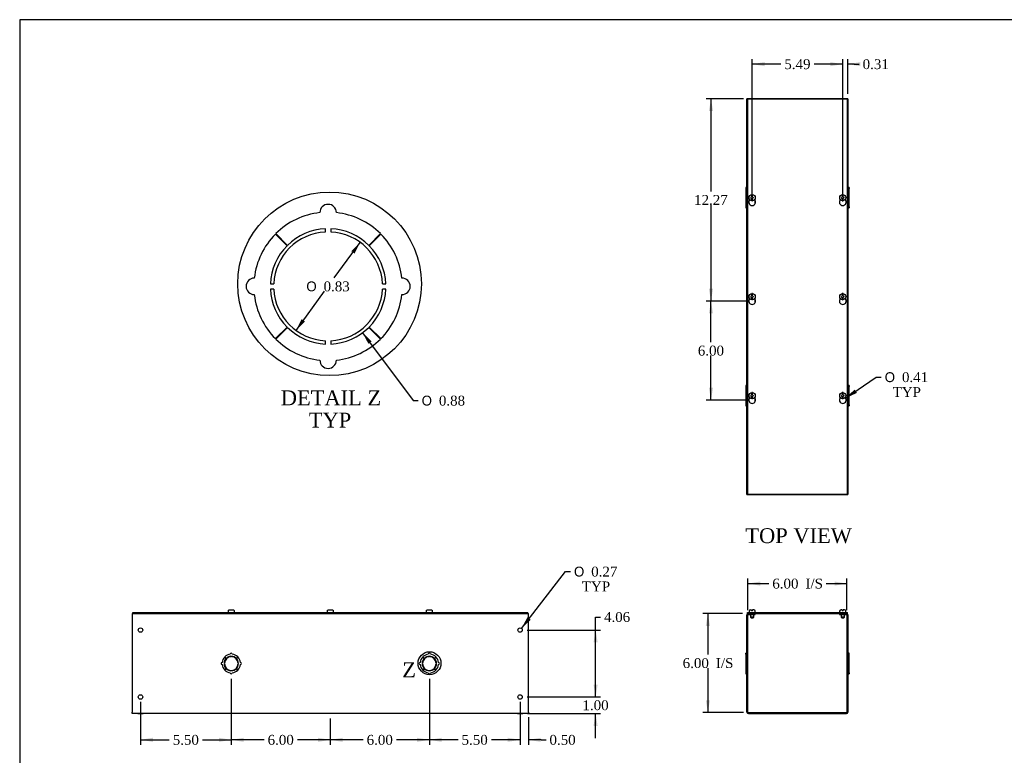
# Model space of a CAD drawing. Header units: inches. Extents: x 0 to 120, y -1 to 80.
# Tile 2 of 7: x 0 to 60, y 35 to 80. Entities that reach past the tile are written whole.
import ezdxf
from ezdxf.enums import TextEntityAlignment as Align
from ezdxf.lldxf.tags import DXFTag

# ---------------------------------------------------------------- set-up
doc = ezdxf.new("R2010")
doc.units = ezdxf.units.IN
doc.header["$MEASUREMENT"] = 0
for name, color, linetype in [('COM56307-5', 7, 'Continuous'), ('COM70723-2', 7, 'Continuous'), ('Default', 7, 'Continuous'), ('SCS19515', 7, 'Continuous')]:
    doc.layers.add(name, color=color, linetype=linetype)
doc.styles.add('SEACAD_Solid_Edge_ANSI1_Symbols', font='txt')
doc.styles.add('SEACAD_Times_New_Roman', font='times.ttf')
tags = doc.linetypes.add('CENTER2', pattern=[1.125, 0.75, -0.125, 0.125, -0.125]).pattern_tags.tags
tags[10:11] = [DXFTag(74, 4), DXFTag(75, 0), DXFTag(340, '0'), DXFTag(46, 0.0), DXFTag(50, 0.0), DXFTag(44, 0.0), DXFTag(45, 0.0)]
tags[8:9] = [DXFTag(74, 4), DXFTag(75, 0), DXFTag(340, '0'), DXFTag(46, 0.0), DXFTag(50, 0.0), DXFTag(44, 0.0), DXFTag(45, 0.0)]
tags[6:7] = [DXFTag(74, 4), DXFTag(75, 0), DXFTag(340, '0'), DXFTag(46, 0.0), DXFTag(50, 0.0), DXFTag(44, 0.0), DXFTag(45, 0.0)]
tags[4:5] = [DXFTag(74, 4), DXFTag(75, 0), DXFTag(340, '0'), DXFTag(46, 0.0), DXFTag(50, 0.0), DXFTag(44, 0.0), DXFTag(45, 0.0)]
doc.dimstyles.new('HAMMOND_(STH_-_120x80)', dxfattribs={"dimtxt": 0.6, "dimasz": 0.75, "dimexe": 0.3, "dimexo": 0.3, "dimgap": 0.15, "dimtad": 0, "dimtih": 1, "dimtoh": 1, "dimzin": 0, "dimdsep": 46, "dimtxsty": 'SEACAD_Times_New_Roman', "dimblk1": '_SE_FILLED', "dimblk2": '_SE_FILLED', "dimsah": 1, "dimcen": 0.3, "dimadec": 0, "dimazin": 0, "dimtfac": 0.8, "dimtofl": 0, "dimtmove": 0, "dimatfit": 3, "dimfxl": 1, "dimtolj": 1, "dimtzin": 0, "dimarcsym": 0})

# ---------------------------------------------------------------- blocks, each defined once
blk = doc.blocks.new('SE')
at = {"layer": 'COM56307-5', "color": 7, "linetype": 'Continuous'}
for p, q in [((44.536, 43.687), (50.588, 43.687)), ((44.536, 43.63), (44.536, 43.687)), ((44.536, 43.63), (44.591, 43.63)), ((44.755, 43.63), (50.369, 43.63)), ((50.533, 43.63), (50.588, 43.63)), ((50.588, 43.63), (50.588, 43.687))]:
    blk.add_line(p, q, dxfattribs=at)
at = {"layer": 'COM70723-2', "color": 7, "linetype": 'Continuous'}
for p, q in [((44.591, 43.63), (44.755, 43.63)), ((44.591, 43.573), (44.755, 43.573)), ((44.755, 43.573), (44.755, 43.63)), ((44.755, 43.573), (45.005, 43.573)), ((45.005, 43.573), (45.005, 43.63)), ((50.119, 43.63), (50.119, 43.573)), ((50.119, 43.573), (50.369, 43.573)), ((50.369, 43.63), (50.533, 43.63)), ((50.369, 43.573), (50.369, 43.63)), ((50.369, 43.573), (50.533, 43.573)), ((44.505, 37.659), (44.505, 43.544)), ((44.562, 37.659), (44.562, 43.544)), ((50.562, 43.544), (50.562, 37.659)), ((50.619, 43.544), (50.619, 37.659)), ((44.433, 41.16), (44.433, 41.223)), ((44.505, 41.223), (44.433, 41.223)), ((44.433, 41.16), (44.505, 41.16)), ((44.433, 41.16), (44.433, 41.001)), ((50.691, 41.223), (50.619, 41.223)), ((50.691, 41.16), (50.619, 41.16)), ((50.691, 41.16), (50.691, 41.223)), ((50.691, 41.001), (50.691, 41.16)), ((44.433, 41.001), (44.505, 41.001)), ((44.433, 41.001), (44.433, 40.997)), ((44.433, 40.997), (44.505, 40.997)), ((44.433, 40.997), (44.433, 40.664)), ((44.433, 40.664), (44.505, 40.664)), ((44.433, 40.664), (44.433, 40.539)), ((50.691, 41.001), (50.619, 41.001)), ((50.691, 40.997), (50.619, 40.997)), ((50.691, 40.664), (50.619, 40.664)), ((50.691, 40.997), (50.691, 41.001)), ((50.691, 40.664), (50.691, 40.997)), ((50.691, 40.539), (50.691, 40.664)), ((44.433, 40.539), (44.505, 40.539)), ((44.433, 40.539), (44.433, 40.205)), ((44.433, 40.205), (44.505, 40.205)), ((44.433, 40.205), (44.433, 40.202)), ((44.433, 40.202), (44.505, 40.202)), ((44.433, 40.202), (44.433, 40.042)), ((44.433, 40.042), (44.505, 40.042)), ((44.433, 40.042), (44.433, 39.98)), ((44.433, 39.98), (44.505, 39.98)), ((50.691, 40.539), (50.619, 40.539)), ((50.691, 40.205), (50.619, 40.205)), ((50.691, 40.202), (50.619, 40.202)), ((50.691, 40.042), (50.619, 40.042)), ((50.619, 39.98), (50.691, 39.98)), ((50.691, 40.205), (50.691, 40.539)), ((50.691, 40.202), (50.691, 40.205)), ((50.691, 40.042), (50.691, 40.202)), ((50.691, 40.042), (50.691, 39.98)), ((44.591, 37.63), (50.533, 37.63)), ((44.591, 37.573), (50.533, 37.573))]:
    blk.add_line(p, q, dxfattribs=at)
for centre, radius, start, end in [((44.591, 43.544), 0.086, 90, 180), ((44.591, 43.544), 0.029, 90, 180), ((50.533, 43.544), 0.086, 0, 90), ((50.533, 43.544), 0.029, 0, 90), ((44.591, 37.659), 0.086, 180, 270), ((44.591, 37.659), 0.029, 180, 270), ((50.533, 37.659), 0.086, 270, 0), ((50.533, 37.659), 0.029, 270, 0)]:
    blk.add_arc(centre, radius, start, end, dxfattribs=at)
at = {"layer": 'SCS19515', "color": 7, "linetype": 'Continuous'}
for p, q in [((44.63, 43.772), (44.63, 43.712)), ((44.72, 43.862), (44.788, 43.862)), ((44.723, 43.573), (44.723, 43.404)), ((44.788, 43.862), (44.788, 43.787)), ((44.848, 43.787), (44.788, 43.787)), ((44.915, 43.862), (44.848, 43.862)), ((44.848, 43.787), (44.848, 43.862)), ((44.913, 43.404), (44.913, 43.573)), ((45.005, 43.712), (45.005, 43.772)), ((50.119, 43.772), (50.119, 43.712)), ((50.277, 43.862), (50.209, 43.862)), ((50.212, 43.573), (50.212, 43.404)), ((50.277, 43.862), (50.277, 43.787)), ((50.337, 43.787), (50.277, 43.787)), ((50.404, 43.862), (50.337, 43.862)), ((50.337, 43.787), (50.337, 43.862)), ((50.402, 43.404), (50.402, 43.573)), ((50.494, 43.712), (50.494, 43.772)), ((44.913, 43.404), (44.723, 43.404)), ((44.723, 43.404), (44.753, 43.374)), ((44.753, 43.374), (44.883, 43.374)), ((44.883, 43.374), (44.913, 43.404)), ((50.402, 43.404), (50.212, 43.404)), ((50.212, 43.404), (50.242, 43.374)), ((50.242, 43.374), (50.372, 43.374)), ((50.372, 43.374), (50.402, 43.404))]:
    blk.add_line(p, q, dxfattribs=at)
for centre, radius, start, end in [((44.72, 43.772), 0.09, 90, 180), ((44.655, 43.712), 0.025, 180, 270), ((44.915, 43.772), 0.09, 0, 90), ((44.98, 43.712), 0.025, 270, 0), ((50.209, 43.772), 0.09, 90, 180), ((50.144, 43.712), 0.025, 180, 270), ((50.404, 43.772), 0.09, 0, 90), ((50.469, 43.712), 0.025, 270, 0)]:
    blk.add_arc(centre, radius, start, end, dxfattribs=at)
blk = doc.blocks.new('SE1')
at = {"layer": 'COM56307-5', "color": 7, "linetype": 'Continuous'}
for p, q in [((44.536, 74.813), (44.536, 50.876)), ((50.588, 74.813), (44.536, 74.813)), ((50.588, 50.876), (50.588, 74.813)), ((44.536, 50.876), (50.588, 50.876))]:
    blk.add_line(p, q, dxfattribs=at)
for centre in [(44.818, 68.573), (50.307, 68.573), (44.818, 62.573), (50.307, 62.573), (44.818, 56.573), (50.307, 56.573)]:
    blk.add_arc(centre, 0.203, 133.55107, 46.44893, dxfattribs=at)
at = {"layer": 'COM70723-2', "color": 7, "linetype": 'Continuous'}
for p, q in [((44.505, 50.845), (44.505, 74.845)), ((44.591, 74.845), (44.505, 74.845)), ((44.755, 74.845), (44.591, 74.845)), ((50.369, 74.845), (44.755, 74.845)), ((44.755, 74.813), (44.755, 74.845)), ((50.533, 74.845), (50.369, 74.845)), ((50.369, 74.845), (50.369, 74.813)), ((50.619, 74.845), (50.533, 74.845)), ((50.619, 74.845), (50.619, 50.845)), ((44.433, 69.466), (44.433, 69.404)), ((44.505, 69.466), (44.433, 69.466)), ((44.433, 69.404), (44.505, 69.404)), ((44.433, 69.404), (44.433, 69.244)), ((44.433, 69.244), (44.505, 69.244)), ((44.433, 69.244), (44.433, 69.241)), ((44.433, 69.241), (44.505, 69.241)), ((44.433, 69.241), (44.433, 68.907)), ((50.691, 69.466), (50.619, 69.466)), ((50.691, 69.404), (50.619, 69.404)), ((50.691, 69.244), (50.619, 69.244)), ((50.691, 69.241), (50.619, 69.241)), ((50.691, 69.466), (50.691, 69.404)), ((50.691, 69.244), (50.691, 69.404)), ((50.691, 69.241), (50.691, 69.244)), ((50.691, 68.907), (50.691, 69.241)), ((44.433, 68.907), (44.505, 68.907)), ((44.433, 68.907), (44.433, 68.782)), ((44.433, 68.782), (44.505, 68.782)), ((44.433, 68.782), (44.433, 68.449)), ((45.005, 68.495), (45.005, 68.65)), ((50.119, 68.65), (50.119, 68.495)), ((50.691, 68.907), (50.619, 68.907)), ((50.691, 68.782), (50.619, 68.782)), ((50.691, 68.782), (50.691, 68.907)), ((50.691, 68.449), (50.691, 68.782)), ((44.433, 68.449), (44.505, 68.449)), ((44.433, 68.449), (44.433, 68.445)), ((44.433, 68.445), (44.505, 68.445)), ((44.433, 68.445), (44.433, 68.286)), ((44.433, 68.286), (44.505, 68.286)), ((44.433, 68.286), (44.433, 68.223)), ((44.433, 68.223), (44.505, 68.223)), ((50.691, 68.449), (50.619, 68.449)), ((50.691, 68.445), (50.619, 68.445)), ((50.691, 68.286), (50.619, 68.286)), ((50.619, 68.223), (50.691, 68.223)), ((50.691, 68.445), (50.691, 68.449)), ((50.691, 68.286), (50.691, 68.445)), ((50.691, 68.286), (50.691, 68.223)), ((45.005, 62.495), (45.005, 62.65)), ((50.119, 62.65), (50.119, 62.495)), ((44.433, 57.466), (44.433, 57.404)), ((44.505, 57.466), (44.433, 57.466)), ((44.433, 57.404), (44.505, 57.404)), ((44.433, 57.404), (44.433, 57.244)), ((50.691, 57.466), (50.619, 57.466)), ((50.691, 57.404), (50.619, 57.404)), ((50.691, 57.466), (50.691, 57.404)), ((50.691, 57.244), (50.691, 57.404)), ((44.433, 57.244), (44.505, 57.244)), ((44.433, 57.244), (44.433, 57.241)), ((44.433, 57.241), (44.505, 57.241)), ((44.433, 57.241), (44.433, 56.907)), ((44.433, 56.907), (44.505, 56.907)), ((44.433, 56.907), (44.433, 56.782)), ((44.433, 56.782), (44.505, 56.782)), ((44.433, 56.782), (44.433, 56.449)), ((50.691, 57.244), (50.619, 57.244)), ((50.691, 57.241), (50.619, 57.241)), ((50.691, 56.907), (50.619, 56.907)), ((50.691, 56.782), (50.619, 56.782)), ((50.691, 57.241), (50.691, 57.244)), ((50.691, 56.907), (50.691, 57.241)), ((50.691, 56.782), (50.691, 56.907)), ((50.691, 56.449), (50.691, 56.782)), ((44.433, 56.449), (44.505, 56.449)), ((44.433, 56.449), (44.433, 56.445)), ((44.433, 56.445), (44.505, 56.445)), ((44.433, 56.445), (44.433, 56.286)), ((44.433, 56.286), (44.505, 56.286)), ((44.433, 56.286), (44.433, 56.223)), ((44.433, 56.223), (44.505, 56.223)), ((45.005, 56.495), (45.005, 56.65)), ((50.119, 56.65), (50.119, 56.495)), ((50.691, 56.449), (50.619, 56.449)), ((50.691, 56.445), (50.619, 56.445)), ((50.691, 56.286), (50.619, 56.286)), ((50.619, 56.223), (50.691, 56.223)), ((50.691, 56.445), (50.691, 56.449)), ((50.691, 56.286), (50.691, 56.445)), ((50.691, 56.286), (50.691, 56.223)), ((44.505, 50.845), (44.591, 50.845)), ((44.591, 50.845), (44.755, 50.845)), ((44.755, 50.845), (44.755, 50.876)), ((44.755, 50.845), (50.369, 50.845)), ((50.369, 50.876), (50.369, 50.845)), ((50.369, 50.845), (50.533, 50.845)), ((50.533, 50.845), (50.619, 50.845))]:
    blk.add_line(p, q, dxfattribs=at)
at = {"layer": 'SCS19515', "color": 7, "linetype": 'Continuous'}
for p, q in [((44.738, 68.845), (44.788, 68.894)), ((44.788, 68.795), (44.738, 68.845)), ((44.788, 69.028), (44.788, 68.937)), ((44.788, 68.937), (44.788, 68.894)), ((44.788, 68.795), (44.788, 68.752)), ((44.788, 68.752), (44.788, 68.661)), ((44.848, 68.937), (44.848, 69.028)), ((44.848, 68.894), (44.848, 68.937)), ((44.848, 68.894), (44.897, 68.845)), ((44.897, 68.845), (44.848, 68.795)), ((44.848, 68.752), (44.848, 68.795)), ((44.848, 68.661), (44.848, 68.752)), ((50.227, 68.845), (50.277, 68.894)), ((50.277, 68.795), (50.227, 68.845)), ((50.277, 69.028), (50.277, 68.937)), ((50.277, 68.937), (50.277, 68.894)), ((50.277, 68.795), (50.277, 68.752)), ((50.277, 68.752), (50.277, 68.661)), ((50.337, 68.937), (50.337, 69.028)), ((50.337, 68.894), (50.337, 68.937)), ((50.337, 68.894), (50.386, 68.845)), ((50.386, 68.845), (50.337, 68.795)), ((50.337, 68.752), (50.337, 68.795)), ((50.337, 68.661), (50.337, 68.752)), ((44.738, 62.845), (44.788, 62.894)), ((44.788, 62.795), (44.738, 62.845)), ((44.788, 63.028), (44.788, 62.937)), ((44.788, 62.937), (44.788, 62.894)), ((44.788, 62.795), (44.788, 62.752)), ((44.788, 62.752), (44.788, 62.661)), ((44.848, 62.937), (44.848, 63.028)), ((44.848, 62.894), (44.848, 62.937)), ((44.848, 62.894), (44.897, 62.845)), ((44.897, 62.845), (44.848, 62.795)), ((44.848, 62.752), (44.848, 62.795)), ((44.848, 62.661), (44.848, 62.752)), ((50.227, 62.845), (50.277, 62.894)), ((50.277, 62.795), (50.227, 62.845)), ((50.277, 63.028), (50.277, 62.937)), ((50.277, 62.937), (50.277, 62.894)), ((50.277, 62.795), (50.277, 62.752)), ((50.277, 62.752), (50.277, 62.661)), ((50.337, 62.937), (50.337, 63.028)), ((50.337, 62.894), (50.337, 62.937)), ((50.337, 62.894), (50.386, 62.845)), ((50.386, 62.845), (50.337, 62.795)), ((50.337, 62.752), (50.337, 62.795)), ((50.337, 62.661), (50.337, 62.752)), ((44.738, 56.845), (44.788, 56.894)), ((44.788, 56.795), (44.738, 56.845)), ((44.788, 57.028), (44.788, 56.937)), ((44.788, 56.937), (44.788, 56.894)), ((44.788, 56.795), (44.788, 56.752)), ((44.788, 56.752), (44.788, 56.661)), ((44.848, 56.937), (44.848, 57.028)), ((44.848, 56.894), (44.848, 56.937)), ((44.848, 56.894), (44.897, 56.845)), ((44.897, 56.845), (44.848, 56.795)), ((44.848, 56.752), (44.848, 56.795)), ((44.848, 56.661), (44.848, 56.752)), ((50.227, 56.845), (50.277, 56.894)), ((50.277, 56.795), (50.227, 56.845)), ((50.277, 57.028), (50.277, 56.937)), ((50.277, 56.937), (50.277, 56.894)), ((50.277, 56.795), (50.277, 56.752)), ((50.277, 56.752), (50.277, 56.661)), ((50.337, 56.937), (50.337, 57.028)), ((50.337, 56.894), (50.337, 56.937)), ((50.337, 56.894), (50.386, 56.845)), ((50.386, 56.845), (50.337, 56.795)), ((50.337, 56.752), (50.337, 56.795)), ((50.337, 56.661), (50.337, 56.752))]:
    blk.add_line(p, q, dxfattribs=at)
for centre in [(44.818, 68.845), (50.307, 68.845), (44.818, 62.845), (50.307, 62.845), (44.818, 56.845), (50.307, 56.845)]:
    blk.add_circle(centre, 0.187, dxfattribs=at)
for centre, start, end in [((44.818, 68.845), 80.73033, 99.26967), ((44.818, 68.845), 260.73033, 279.26967), ((50.307, 68.845), 80.73033, 99.26967), ((50.307, 68.845), 260.73033, 279.26967), ((44.818, 62.845), 80.73033, 99.26967), ((44.818, 62.845), 260.73033, 279.26967), ((50.307, 62.845), 80.73033, 99.26967), ((50.307, 62.845), 260.73033, 279.26967), ((44.818, 56.845), 80.73033, 99.26967), ((50.307, 56.845), 80.73033, 99.26967), ((44.818, 56.845), 260.73033, 279.26967), ((50.307, 56.845), 260.73033, 279.26967)]:
    blk.add_arc(centre, 0.186, start, end, dxfattribs=at)
blk = doc.blocks.new('SE4')
at = {"layer": 'COM56307-5', "color": 7, "linetype": 'Continuous'}
for p, q in [((7.292, 43.687), (31.229, 43.687)), ((7.292, 43.63), (7.292, 43.687)), ((7.292, 43.63), (31.229, 43.63)), ((31.229, 43.63), (31.229, 43.687))]:
    blk.add_line(p, q, dxfattribs=at)
at = {"layer": 'COM70723-2', "color": 7, "linetype": 'Continuous'}
for p, q in [((7.261, 43.63), (7.292, 43.63)), ((7.261, 43.63), (7.261, 43.544)), ((31.229, 43.63), (31.261, 43.63)), ((31.261, 43.544), (31.261, 43.63)), ((7.261, 43.544), (7.261, 37.659)), ((31.261, 37.659), (31.261, 43.544)), ((12.824, 40.621), (12.849, 40.621)), ((12.849, 40.581), (12.824, 40.581)), ((12.861, 40.997), (12.95, 40.909)), ((12.953, 40.912), (12.865, 41.001)), ((13.241, 41.013), (13.241, 41.038)), ((13.281, 41.038), (13.281, 41.013)), ((13.657, 41.001), (13.569, 40.912)), ((13.571, 40.909), (13.66, 40.997)), ((13.673, 40.621), (13.698, 40.621)), ((13.698, 40.581), (13.673, 40.581)), ((24.824, 40.621), (24.849, 40.621)), ((24.849, 40.581), (24.824, 40.581)), ((24.861, 40.997), (24.95, 40.909)), ((24.953, 40.912), (24.865, 41.001)), ((25.241, 41.013), (25.241, 41.038)), ((25.281, 41.038), (25.281, 41.013)), ((25.657, 41.001), (25.569, 40.912)), ((25.571, 40.909), (25.66, 40.997)), ((25.673, 40.621), (25.698, 40.621)), ((25.698, 40.581), (25.673, 40.581)), ((12.95, 40.293), (12.861, 40.205)), ((12.865, 40.202), (12.953, 40.291)), ((13.241, 40.164), (13.241, 40.189)), ((13.281, 40.189), (13.281, 40.164)), ((13.569, 40.291), (13.657, 40.202)), ((13.66, 40.205), (13.571, 40.293)), ((24.95, 40.293), (24.861, 40.205)), ((24.865, 40.202), (24.953, 40.291)), ((25.241, 40.164), (25.241, 40.189)), ((25.281, 40.189), (25.281, 40.164)), ((25.569, 40.291), (25.657, 40.202)), ((25.66, 40.205), (25.571, 40.293)), ((7.261, 37.573), (7.261, 37.659)), ((31.261, 37.659), (31.261, 37.573)), ((31.261, 37.573), (7.261, 37.573)), ((7.604, 37.573), (7.917, 37.573)), ((30.604, 37.573), (30.917, 37.573))]:
    blk.add_line(p, q, dxfattribs=at)
for centre in [(7.761, 42.63), (30.761, 42.63), (7.761, 38.573), (30.761, 38.573)]:
    blk.add_circle(centre, 0.133, dxfattribs=at)
for centre, radius, start, end in [((13.261, 40.601), 0.562, 96.37937, 134.75), ((13.261, 41.16), 0.0625, 0, 180), ((13.261, 40.601), 0.562, 45.25, 83.62063), ((25.261, 40.601), 0.562, 96.37937, 134.75), ((25.261, 41.16), 0.0625, 0, 180), ((25.261, 40.601), 0.563, 45.25, 83.62063), ((12.702, 40.601), 0.0625, 90, 270), ((13.261, 40.601), 0.562, 135.25, 173.62063), ((13.261, 40.601), 0.438, 135.25, 177.37985), ((13.261, 40.601), 0.438, 182.62015, 224.75), ((13.261, 40.601), 0.413, 92.77907, 177.22093), ((13.261, 40.601), 0.413, 182.77907, 267.22093), ((13.261, 40.601), 0.438, 92.62015, 134.75), ((13.261, 40.601), 0.438, 45.25, 87.37985), ((13.261, 40.601), 0.413, 2.77907, 87.22093), ((13.261, 40.601), 0.413, 272.77907, 357.22093), ((13.261, 40.601), 0.438, 2.62015, 44.75), ((13.261, 40.601), 0.438, 315.25, 357.37985), ((13.261, 40.601), 0.563, 6.37937, 44.75), ((13.82, 40.601), 0.0625, 270, 90), ((24.702, 40.601), 0.0625, 90, 270), ((25.261, 40.601), 0.562, 135.25, 173.62063), ((25.261, 40.601), 0.438, 135.25, 177.37985), ((25.261, 40.601), 0.438, 182.62015, 224.75), ((25.261, 40.601), 0.413, 92.77907, 177.22093), ((25.261, 40.601), 0.413, 182.77907, 267.22093), ((25.261, 40.601), 0.438, 92.62015, 134.75), ((25.261, 40.601), 0.438, 45.25, 87.37985), ((25.261, 40.601), 0.413, 2.77907, 87.22093), ((25.261, 40.601), 0.413, 272.77907, 357.22093), ((25.261, 40.601), 0.438, 2.62015, 44.75), ((25.261, 40.601), 0.438, 315.25, 357.37985), ((25.261, 40.601), 0.563, 6.37937, 44.75), ((25.82, 40.601), 0.0625, 270, 90), ((13.261, 40.601), 0.562, 186.37937, 224.75), ((13.261, 40.601), 0.562, 225.25, 263.62063), ((13.261, 40.601), 0.438, 225.25, 267.37985), ((13.261, 40.042), 0.0625, 180, 0), ((13.261, 40.601), 0.438, 272.62015, 314.75), ((13.261, 40.601), 0.563, 276.37937, 314.75), ((13.261, 40.601), 0.563, 315.25, 353.62063), ((25.261, 40.601), 0.562, 186.37937, 224.75), ((25.261, 40.601), 0.562, 225.25, 263.62063), ((25.261, 40.601), 0.438, 225.25, 267.37985), ((25.261, 40.042), 0.0625, 180, 0), ((25.261, 40.601), 0.438, 272.62015, 314.75), ((25.261, 40.601), 0.563, 276.37937, 314.75), ((25.261, 40.601), 0.563, 315.25, 353.62063)]:
    blk.add_arc(centre, radius, start, end, dxfattribs=at)
at = {"layer": 'SCS19515', "color": 7, "linetype": 'Continuous'}
for p, q in [((13.073, 43.772), (13.073, 43.712)), ((13.077, 43.787), (13.074, 43.787)), ((13.168, 43.862), (13.353, 43.862)), ((13.444, 43.787), (13.447, 43.787)), ((13.448, 43.712), (13.448, 43.772)), ((19.073, 43.772), (19.073, 43.712)), ((19.077, 43.787), (19.074, 43.787)), ((19.168, 43.862), (19.353, 43.862)), ((19.447, 43.787), (19.444, 43.787)), ((19.448, 43.712), (19.448, 43.772)), ((25.073, 43.772), (25.073, 43.712)), ((25.077, 43.787), (25.074, 43.787)), ((25.168, 43.862), (25.353, 43.862)), ((25.444, 43.787), (25.447, 43.787)), ((25.448, 43.712), (25.448, 43.772))]:
    blk.add_line(p, q, dxfattribs=at)
for centre, radius, start, end in [((13.163, 43.772), 0.09, 170.40593, 180), ((13.098, 43.712), 0.025, 180, 270), ((13.423, 43.712), 0.025, 270, 0), ((13.358, 43.772), 0.09, 0, 9.59407), ((19.163, 43.772), 0.09, 170.40593, 180), ((19.098, 43.712), 0.025, 180, 270), ((19.423, 43.712), 0.025, 270, 0), ((19.358, 43.772), 0.09, 0, 9.59407), ((25.163, 43.772), 0.09, 170.40593, 180), ((25.098, 43.712), 0.025, 180, 270), ((25.423, 43.712), 0.025, 270, 0), ((25.358, 43.772), 0.09, 0, 9.59407)]:
    blk.add_arc(centre, radius, start, end, dxfattribs=at)
for points in [[(13.077, 43.787), (13.078, 43.792), (13.079, 43.797), (13.083, 43.807), (13.085, 43.812), (13.09, 43.821), (13.094, 43.826), (13.101, 43.834), (13.104, 43.838), (13.113, 43.844), (13.117, 43.847), (13.126, 43.853), (13.131, 43.855), (13.141, 43.858), (13.147, 43.86), (13.157, 43.861), (13.162, 43.862), (13.168, 43.862)], [(13.353, 43.862), (13.359, 43.862), (13.364, 43.861), (13.375, 43.86), (13.38, 43.858), (13.39, 43.855), (13.395, 43.853), (13.404, 43.847), (13.409, 43.844), (13.417, 43.838), (13.421, 43.834), (13.428, 43.826), (13.431, 43.821), (13.436, 43.812), (13.438, 43.807), (13.442, 43.797), (13.444, 43.792), (13.444, 43.787)], [(19.077, 43.787), (19.078, 43.792), (19.079, 43.797), (19.083, 43.807), (19.085, 43.812), (19.09, 43.821), (19.094, 43.826), (19.101, 43.834), (19.104, 43.838), (19.113, 43.844), (19.117, 43.847), (19.126, 43.853), (19.131, 43.855), (19.141, 43.858), (19.147, 43.86), (19.157, 43.861), (19.162, 43.862), (19.168, 43.862)], [(19.353, 43.862), (19.359, 43.862), (19.364, 43.861), (19.375, 43.86), (19.38, 43.858), (19.39, 43.855), (19.395, 43.853), (19.404, 43.847), (19.409, 43.844), (19.417, 43.838), (19.421, 43.834), (19.428, 43.826), (19.431, 43.821), (19.436, 43.812), (19.438, 43.807), (19.442, 43.797), (19.444, 43.792), (19.444, 43.787)], [(25.077, 43.787), (25.078, 43.792), (25.079, 43.797), (25.083, 43.807), (25.085, 43.812), (25.09, 43.821), (25.094, 43.826), (25.101, 43.834), (25.104, 43.838), (25.113, 43.844), (25.117, 43.847), (25.126, 43.853), (25.131, 43.855), (25.141, 43.858), (25.147, 43.86), (25.157, 43.861), (25.162, 43.862), (25.168, 43.862)], [(25.353, 43.862), (25.359, 43.862), (25.364, 43.861), (25.375, 43.86), (25.38, 43.858), (25.39, 43.855), (25.395, 43.853), (25.404, 43.847), (25.409, 43.844), (25.417, 43.838), (25.421, 43.834), (25.428, 43.826), (25.431, 43.821), (25.436, 43.812), (25.438, 43.807), (25.442, 43.797), (25.444, 43.792), (25.444, 43.787)]]:
    blk.add_open_spline(points, degree=3, knots=[0, 0, 0, 0, 0.125, 0.125, 0.25, 0.25, 0.375, 0.375, 0.5, 0.5, 0.625, 0.625, 0.75, 0.75, 0.875, 0.875, 1, 1, 1, 1], dxfattribs=at)
blk = doc.blocks.new('DMBLK881')
at = {"layer": 'Default', "linetype": 'Continuous', "transparency": 16777216}
for points in [[(45.312, 45.573), (44.562, 45.448), (45.312, 45.323)], [(49.812, 45.573), (49.812, 45.323), (50.562, 45.448)]]:
    blk.add_hatch(color=7, dxfattribs=at).paths.add_polyline_path(points)
at = {"layer": 'Default', "color": 7, "linetype": 'Continuous', "transparency": 16777216}
for p, q in [((44.562, 43.844), (44.562, 45.748)), ((44.562, 45.448), (45.827, 45.448)), ((49.297, 45.448), (50.562, 45.448)), ((50.562, 43.844), (50.562, 45.748))]:
    blk.add_line(p, q, dxfattribs=at)
at = {"layer": 'Default', "color": 7, "linetype": 'Continuous', "transparency": 16777216, "style": 'SEACAD_Times_New_Roman'}
for s, p in [('6.00', (46.037, 45.748)), ('I/S', (48.049, 45.748))]:
    blk.add_text(s, height=0.6, dxfattribs=at).set_placement(p, align=Align.TOP_LEFT)
blk = doc.blocks.new('_SE_FILLED')
at = {"color": 0}
blk.add_line((0, 0), (-1, 0), dxfattribs=at)
blk.add_solid([(0, 0), (-1, -0.1665), (-1, 0.1665), (0, 0)], dxfattribs=at)
blk = doc.blocks.new('DMBLK882')
at = {"layer": 'Default', "linetype": 'Continuous', "transparency": 16777216}
for points in [[(42.01, 42.88), (42.26, 42.88), (42.135, 43.63)], [(42.01, 38.38), (42.135, 37.63), (42.26, 38.38)]]:
    blk.add_hatch(color=7, dxfattribs=at).paths.add_polyline_path(points)
at = {"layer": 'Default', "color": 7, "linetype": 'Continuous', "transparency": 16777216}
for p, q in [((44.236, 43.63), (41.835, 43.63)), ((42.135, 43.63), (42.135, 41.14)), ((42.135, 40.33), (42.135, 37.63)), ((44.291, 37.63), (41.835, 37.63))]:
    blk.add_line(p, q, dxfattribs=at)
at = {"layer": 'Default', "color": 7, "linetype": 'Continuous', "transparency": 16777216, "style": 'SEACAD_Times_New_Roman'}
for s, p in [('6.00', (40.61, 40.93)), ('I/S', (42.623, 40.93))]:
    blk.add_text(s, height=0.6, dxfattribs=at).set_placement(p, align=Align.TOP_LEFT)
blk = doc.blocks.new('DMBLK885')
at = {"layer": 'Default', "linetype": 'Continuous', "transparency": 16777216}
for points in [[(42.198, 74.095), (42.448, 74.095), (42.323, 74.845)], [(42.198, 63.323), (42.323, 62.573), (42.448, 63.323)]]:
    blk.add_hatch(color=7, dxfattribs=at).paths.add_polyline_path(points)
at = {"layer": 'Default', "color": 7, "linetype": 'Continuous', "transparency": 16777216}
for p, q in [((44.291, 74.845), (42.023, 74.845)), ((42.323, 74.845), (42.323, 69.219)), ((42.323, 68.409), (42.323, 62.573)), ((44.518, 62.573), (42.023, 62.573))]:
    blk.add_line(p, q, dxfattribs=at)
at = {"layer": 'Default', "color": 7, "linetype": 'Continuous', "transparency": 16777216, "style": 'SEACAD_Times_New_Roman'}
blk.add_text('12.27', height=0.6, dxfattribs=at).set_placement((41.3, 69.009), align=Align.TOP_LEFT)
blk = doc.blocks.new('DMBLK886')
at = {"layer": 'Default', "linetype": 'Continuous', "transparency": 16777216}
for points in [[(42.198, 61.823), (42.448, 61.823), (42.323, 62.573)], [(42.198, 57.323), (42.323, 56.573), (42.448, 57.323)]]:
    blk.add_hatch(color=7, dxfattribs=at).paths.add_polyline_path(points)
at = {"layer": 'Default', "color": 7, "linetype": 'Continuous', "transparency": 16777216}
for p, q in [((44.518, 62.573), (42.023, 62.573)), ((42.323, 60.083), (42.323, 62.573)), ((42.323, 56.573), (42.323, 59.273)), ((44.518, 56.573), (42.023, 56.573))]:
    blk.add_line(p, q, dxfattribs=at)
at = {"layer": 'Default', "color": 7, "linetype": 'Continuous', "transparency": 16777216, "style": 'SEACAD_Times_New_Roman'}
blk.add_text('6.00', height=0.6, dxfattribs=at).set_placement((41.527, 59.873), align=Align.TOP_LEFT)
blk = doc.blocks.new('DMBLK887')
at = {"layer": 'Default', "linetype": 'Continuous', "transparency": 16777216}
for points in [[(49.557, 77.063), (49.557, 76.813), (50.307, 76.938)], [(51.369, 77.063), (50.619, 76.938), (51.369, 76.813)]]:
    blk.add_hatch(color=7, dxfattribs=at).paths.add_polyline_path(points)
at = {"layer": 'Default', "color": 7, "linetype": 'Continuous', "transparency": 16777216}
for p, q in [((50.307, 68.873), (50.307, 77.238)), ((50.619, 75.145), (50.619, 77.238)), ((50.307, 76.938), (48.807, 76.938)), ((51, 76.938), (50.619, 76.938)), ((51, 76.938), (51.3, 76.938))]:
    blk.add_line(p, q, dxfattribs=at)
at = {"layer": 'Default', "color": 7, "linetype": 'Continuous', "transparency": 16777216, "style": 'SEACAD_Times_New_Roman'}
blk.add_text('0.31', height=0.6, dxfattribs=at).set_placement((51.51, 77.238), align=Align.TOP_LEFT)
blk = doc.blocks.new('DMBLK888')
at = {"layer": 'Default', "linetype": 'Continuous', "transparency": 16777216}
for points in [[(45.568, 77.063), (44.818, 76.938), (45.568, 76.813)], [(49.557, 77.063), (49.557, 76.813), (50.307, 76.938)]]:
    blk.add_hatch(color=7, dxfattribs=at).paths.add_polyline_path(points)
at = {"layer": 'Default', "color": 7, "linetype": 'Continuous', "transparency": 16777216}
for p, q in [((44.818, 68.873), (44.818, 77.238)), ((50.307, 68.873), (50.307, 77.238)), ((46.556, 76.938), (44.818, 76.938)), ((50.307, 76.938), (48.568, 76.938))]:
    blk.add_line(p, q, dxfattribs=at)
at = {"layer": 'Default', "color": 7, "linetype": 'Continuous', "transparency": 16777216, "style": 'SEACAD_Times_New_Roman'}
blk.add_text('5.49', height=0.6, dxfattribs=at).set_placement((46.766, 77.238), align=Align.TOP_LEFT)
blk = doc.blocks.new('DMBLK889')
at = {"layer": 'Default', "linetype": 'Continuous', "transparency": 16777216}
blk.add_hatch(color=7, dxfattribs=at).paths.add_polyline_path([(51.023, 57.213), (50.474, 56.687), (51.164, 57.007)])
at = {"layer": 'Default', "color": 7, "linetype": 'Continuous', "transparency": 16777216}
for p, q in [((50.474, 56.687), (52.34, 57.962)), ((52.34, 57.962), (52.64, 57.962))]:
    blk.add_line(p, q, dxfattribs=at)
for s, style, p in [('O', 'SEACAD_Solid_Edge_ANSI1_Symbols', (52.85, 58.262)), ('0.41', 'SEACAD_Times_New_Roman', (53.894, 58.262)), ('TYP', 'SEACAD_Times_New_Roman', (53.33, 57.362))]:
    blk.add_text(s, height=0.6, dxfattribs=dict(at, style=style)).set_placement(p, align=Align.TOP_LEFT)
blk = doc.blocks.new('SE9')
at = {"color": 7, "linetype": 'Continuous', "style": 'SEACAD_Times_New_Roman'}
blk.add_text('Z', height=0.9, dxfattribs=at).set_placement((23.618, 40.669), align=Align.TOP_LEFT)
blk = doc.blocks.new('SE8')
at = {"layer": 'Default', "color": 7, "linetype": 'CENTER2'}
blk.add_circle((25.272, 40.621), 0.695, dxfattribs=at)
at = {"layer": 'Default'}
blk.add_blockref('SE9', (0, 0), dxfattribs=at)
blk = doc.blocks.new('SE10')
at = {"layer": 'COM70723-2', "color": 7, "linetype": 'Continuous'}
for p, q in [((18.969, 66.763), (18.969, 66.963)), ((19.289, 66.963), (19.289, 66.763)), ((15.933, 66.634), (16.643, 65.93)), ((16.665, 65.952), (15.961, 66.662)), ((22.297, 66.662), (21.593, 65.952)), ((21.614, 65.93), (22.325, 66.634)), ((15.632, 63.626), (15.833, 63.626)), ((15.833, 63.306), (15.632, 63.306)), ((22.425, 63.626), (22.625, 63.626)), ((22.625, 63.306), (22.425, 63.306)), ((16.643, 61.002), (15.933, 60.298)), ((15.961, 60.271), (16.665, 60.981)), ((21.593, 60.981), (22.297, 60.271)), ((22.325, 60.298), (21.614, 61.002)), ((18.969, 59.97), (18.969, 60.17)), ((19.289, 60.17), (19.289, 59.97))]:
    blk.add_line(p, q, dxfattribs=at)
for centre, radius, start, end in [((19.129, 67.939), 0.5, 0, 180), ((19.129, 63.466), 4.5, 96.37937, 134.75), ((19.129, 63.466), 4.5, 45.25, 83.62063), ((19.129, 63.466), 3.5, 92.62015, 134.75), ((19.129, 63.466), 3.5, 45.25, 87.37985), ((19.129, 63.466), 4.5, 135.25, 173.62063), ((19.129, 63.466), 3.3, 92.77907, 177.22093), ((19.129, 63.466), 3.3, 2.77907, 87.22093), ((19.129, 63.466), 4.5, 6.37937, 44.75), ((19.129, 63.466), 3.5, 135.25, 177.37985), ((19.129, 63.466), 3.5, 2.62015, 44.75), ((14.657, 63.466), 0.5, 90, 270), ((23.601, 63.466), 0.5, 270, 90), ((19.129, 63.466), 3.5, 182.62015, 224.75), ((19.129, 63.466), 3.3, 182.77907, 267.22093), ((19.129, 63.466), 3.3, 272.77907, 357.22093), ((19.129, 63.466), 3.5, 315.25, 357.37985), ((19.129, 63.466), 4.5, 186.37937, 224.75), ((19.129, 63.466), 4.5, 315.25, 353.62063), ((19.129, 63.466), 3.5, 225.25, 267.37985), ((19.129, 63.466), 3.5, 272.62015, 314.75), ((19.129, 63.466), 4.5, 225.25, 263.62063), ((19.129, 63.466), 4.5, 276.37937, 314.75), ((19.129, 58.994), 0.5, 180, 0)]:
    blk.add_arc(centre, radius, start, end, dxfattribs=at)
blk = doc.blocks.new('DMBLK894')
at = {"layer": 'Default', "linetype": 'Continuous', "transparency": 16777216}
for points in [[(30.011, 35.851), (30.761, 35.976), (30.011, 36.101)], [(32.011, 35.851), (32.011, 36.101), (31.261, 35.976)]]:
    blk.add_hatch(color=7, dxfattribs=at).paths.add_polyline_path(points)
at = {"layer": 'Default', "color": 7, "linetype": 'Continuous', "transparency": 16777216}
for p, q in [((30.761, 38.273), (30.761, 35.676)), ((31.261, 37.359), (31.261, 35.676)), ((30.761, 35.976), (29.261, 35.976)), ((32.029, 35.976), (31.261, 35.976)), ((32.029, 35.976), (32.329, 35.976))]:
    blk.add_line(p, q, dxfattribs=at)
at = {"layer": 'Default', "color": 7, "linetype": 'Continuous', "transparency": 16777216, "style": 'SEACAD_Times_New_Roman'}
blk.add_text('0.50', height=0.6, dxfattribs=at).set_placement((32.539, 36.276), align=Align.TOP_LEFT)
blk = doc.blocks.new('DMBLK895')
at = {"layer": 'Default', "linetype": 'Continuous', "transparency": 16777216}
for points in [[(26.011, 35.851), (26.011, 36.101), (25.261, 35.976)], [(30.011, 35.851), (30.761, 35.976), (30.011, 36.101)]]:
    blk.add_hatch(color=7, dxfattribs=at).paths.add_polyline_path(points)
at = {"layer": 'Default', "color": 7, "linetype": 'Continuous', "transparency": 16777216}
for p, q in [((25.261, 39.68), (25.261, 35.676)), ((30.761, 38.273), (30.761, 35.676)), ((27.004, 35.976), (25.261, 35.976)), ((30.761, 35.976), (29.017, 35.976))]:
    blk.add_line(p, q, dxfattribs=at)
at = {"layer": 'Default', "color": 7, "linetype": 'Continuous', "transparency": 16777216, "style": 'SEACAD_Times_New_Roman'}
blk.add_text('5.50', height=0.6, dxfattribs=at).set_placement((27.214, 36.276), align=Align.TOP_LEFT)
blk = doc.blocks.new('DMBLK896')
at = {"layer": 'Default', "linetype": 'Continuous', "transparency": 16777216}
for points in [[(20.011, 35.851), (20.011, 36.101), (19.261, 35.976)], [(24.511, 35.851), (25.261, 35.976), (24.511, 36.101)]]:
    blk.add_hatch(color=7, dxfattribs=at).paths.add_polyline_path(points)
at = {"layer": 'Default', "color": 7, "linetype": 'Continuous', "transparency": 16777216}
for p, q in [((25.261, 39.68), (25.261, 35.676)), ((19.261, 37.273), (19.261, 35.676)), ((21.254, 35.976), (19.261, 35.976)), ((25.261, 35.976), (23.267, 35.976))]:
    blk.add_line(p, q, dxfattribs=at)
at = {"layer": 'Default', "color": 7, "linetype": 'Continuous', "transparency": 16777216, "style": 'SEACAD_Times_New_Roman'}
blk.add_text('6.00', height=0.6, dxfattribs=at).set_placement((21.464, 36.276), align=Align.TOP_LEFT)
blk = doc.blocks.new('DMBLK899')
at = {"layer": 'Default', "linetype": 'Continuous', "transparency": 16777216}
blk.add_hatch(color=7, dxfattribs=at).paths.add_polyline_path([(31.203, 43.404), (30.842, 42.735), (31.401, 43.251)])
at = {"layer": 'Default', "color": 7, "linetype": 'Continuous', "transparency": 16777216}
for p, q in [((30.842, 42.735), (33.513, 46.175)), ((33.513, 46.175), (33.813, 46.175))]:
    blk.add_line(p, q, dxfattribs=at)
for s, style, p in [('O', 'SEACAD_Solid_Edge_ANSI1_Symbols', (34.023, 46.475)), ('0.27', 'SEACAD_Times_New_Roman', (35.067, 46.475)), ('TYP', 'SEACAD_Times_New_Roman', (34.502, 45.575))]:
    blk.add_text(s, height=0.6, dxfattribs=dict(at, style=style)).set_placement(p, align=Align.TOP_LEFT)
blk = doc.blocks.new('DMBLK901')
at = {"layer": 'Default', "linetype": 'Continuous', "transparency": 16777216}
for points in [[(14.011, 35.851), (14.011, 36.101), (13.261, 35.976)], [(18.511, 35.851), (19.261, 35.976), (18.511, 36.101)]]:
    blk.add_hatch(color=7, dxfattribs=at).paths.add_polyline_path(points)
at = {"layer": 'Default', "color": 7, "linetype": 'Continuous', "transparency": 16777216}
for p, q in [((13.261, 39.68), (13.261, 35.676)), ((19.261, 37.273), (19.261, 35.676)), ((15.254, 35.976), (13.261, 35.976)), ((19.261, 35.976), (17.267, 35.976))]:
    blk.add_line(p, q, dxfattribs=at)
at = {"layer": 'Default', "color": 7, "linetype": 'Continuous', "transparency": 16777216, "style": 'SEACAD_Times_New_Roman'}
blk.add_text('6.00', height=0.6, dxfattribs=at).set_placement((15.464, 36.276), align=Align.TOP_LEFT)
blk = doc.blocks.new('DMBLK902')
at = {"layer": 'Default', "linetype": 'Continuous', "transparency": 16777216}
for points in [[(35.458, 39.323), (35.208, 39.323), (35.333, 38.573)], [(35.458, 36.823), (35.333, 37.573), (35.208, 36.823)]]:
    blk.add_hatch(color=7, dxfattribs=at).paths.add_polyline_path(points)
at = {"layer": 'Default', "color": 7, "linetype": 'Continuous', "transparency": 16777216}
for p, q in [((35.333, 38.573), (35.333, 40.073)), ((31.194, 38.573), (35.633, 38.573)), ((31.217, 37.573), (35.633, 37.573)), ((35.333, 36.073), (35.333, 37.573))]:
    blk.add_line(p, q, dxfattribs=at)
at = {"layer": 'Default', "color": 7, "linetype": 'Continuous', "transparency": 16777216, "style": 'SEACAD_Times_New_Roman'}
blk.add_text('1.00', height=0.6, dxfattribs=at).set_placement((34.537, 38.373), align=Align.TOP_LEFT)
blk = doc.blocks.new('DMBLK903')
at = {"layer": 'Default', "linetype": 'Continuous', "transparency": 16777216}
for points in [[(35.458, 41.88), (35.333, 42.63), (35.208, 41.88)], [(35.458, 39.323), (35.208, 39.323), (35.333, 38.573)]]:
    blk.add_hatch(color=7, dxfattribs=at).paths.add_polyline_path(points)
at = {"layer": 'Default', "color": 7, "linetype": 'Continuous', "transparency": 16777216}
for p, q in [((35.333, 43.422), (35.633, 43.422)), ((35.333, 38.573), (35.333, 43.422)), ((31.194, 42.63), (35.633, 42.63)), ((31.194, 38.573), (35.633, 38.573))]:
    blk.add_line(p, q, dxfattribs=at)
at = {"layer": 'Default', "color": 7, "linetype": 'Continuous', "transparency": 16777216, "style": 'SEACAD_Times_New_Roman'}
blk.add_text('4.06', height=0.6, dxfattribs=at).set_placement((35.843, 43.722), align=Align.TOP_LEFT)
blk = doc.blocks.new('DMBLK904')
at = {"layer": 'Default', "linetype": 'Continuous', "transparency": 16777216}
for points in [[(8.511, 35.851), (8.511, 36.101), (7.761, 35.976)], [(12.511, 35.851), (13.261, 35.976), (12.511, 36.101)]]:
    blk.add_hatch(color=7, dxfattribs=at).paths.add_polyline_path(points)
at = {"layer": 'Default', "color": 7, "linetype": 'Continuous', "transparency": 16777216}
for p, q in [((13.261, 39.68), (13.261, 35.676)), ((7.761, 38.273), (7.761, 35.676)), ((7.761, 35.976), (9.504, 35.976)), ((11.517, 35.976), (13.261, 35.976))]:
    blk.add_line(p, q, dxfattribs=at)
at = {"layer": 'Default', "color": 7, "linetype": 'Continuous', "transparency": 16777216, "style": 'SEACAD_Times_New_Roman'}
blk.add_text('5.50', height=0.6, dxfattribs=at).set_placement((9.714, 36.276), align=Align.TOP_LEFT)
blk = doc.blocks.new('DMBLK905')
at = {"layer": 'Default', "linetype": 'Continuous', "transparency": 16777216}
for points in [[(20.53, 65.601), (20.732, 65.453), (21.073, 66.133)], [(17.526, 61.479), (17.185, 60.8), (17.728, 61.332)]]:
    blk.add_hatch(color=7, dxfattribs=at).paths.add_polyline_path(points)
at = {"layer": 'Default', "color": 7, "linetype": 'Continuous', "transparency": 16777216}
for p, q in [((19.5, 63.976), (21.073, 66.133)), ((17.185, 60.8), (18.91, 63.166))]:
    blk.add_line(p, q, dxfattribs=at)
for s, style, p in [('O', 'SEACAD_Solid_Edge_ANSI1_Symbols', (17.81, 63.766)), ('0.83', 'SEACAD_Times_New_Roman', (18.855, 63.766))]:
    blk.add_text(s, height=0.6, dxfattribs=dict(at, style=style)).set_placement(p, align=Align.TOP_LEFT)
blk = doc.blocks.new('DMBLK906')
at = {"layer": 'Default', "linetype": 'Continuous', "transparency": 16777216}
blk.add_hatch(color=7, dxfattribs=at).paths.add_polyline_path([(21.767, 60.132), (21.219, 60.659), (21.567, 59.983)])
at = {"layer": 'Default', "color": 7, "linetype": 'Continuous', "transparency": 16777216}
for p, q in [((21.219, 60.659), (24.286, 56.54)), ((24.286, 56.54), (24.586, 56.54))]:
    blk.add_line(p, q, dxfattribs=at)
for s, style, p in [('O', 'SEACAD_Solid_Edge_ANSI1_Symbols', (24.796, 56.84)), ('0.88', 'SEACAD_Times_New_Roman', (25.84, 56.84))]:
    blk.add_text(s, height=0.6, dxfattribs=dict(at, style=style)).set_placement(p, align=Align.TOP_LEFT)
blk = doc.blocks.new('BORDER')
at = {"layer": 'Default', "color": 7, "linetype": 'Continuous'}
for p, q in [((0, 27.86), (-41.86, 27.86)), ((-41.86, 27.86), (-41.86, 0))]:
    blk.add_line(p, q, dxfattribs=at)

msp = doc.modelspace()

# ---------------------------------------------------------------- linework, layer by layer
at = {"color": 7, "linetype": 'CENTER2'}
msp.add_circle((19.218, 63.621), 5.562, dxfattribs=at)

# ---------------------------------------------------------------- block references
at = {"layer": 'Default', "color": 7, "xscale": 2.85, "yscale": 2.85, "zscale": 2.85}
msp.add_blockref('BORDER', (119.744, 0.233), dxfattribs=at)
at = {"layer": 'Default'}
for name in ['SE1', 'SE10', 'SE4', 'SE', 'SE8']:
    msp.add_blockref(name, (0, 0), dxfattribs=at)

# ---------------------------------------------------------------- texts
at = {"layer": 'Default', "color": 7, "linetype": 'Continuous', "style": 'SEACAD_Times_New_Roman'}
for s, p in [('DETAIL Z', (16.264, 57.159)), ('TYP', (17.96, 55.809)), ('TOP VIEW', (44.406, 48.804))]:
    msp.add_text(s, height=0.9, dxfattribs=at).set_placement(p, align=Align.TOP_LEFT)

# ---------------------------------------------------------------- dimensions: what is measured, and where the dimension line sits
at = {"layer": 'Default', "color": 7, "linetype": 'Continuous'}
for base, p1, p2, picture, middle in [((44.818, 76.938), (50.307, 68.573), (44.818, 68.573), 'DMBLK888', (47.562, 76.938)), ((13.261, 35.976), (7.761, 38.573), (13.261, 39.98), 'DMBLK904', (10.511, 35.976)), ((13.261, 35.976), (19.261, 37.573), (13.261, 39.98), 'DMBLK901', (16.261, 35.976)), ((19.261, 35.976), (25.261, 39.98), (19.261, 37.573), 'DMBLK896', (22.261, 35.976)), ((25.261, 35.976), (30.761, 38.573), (25.261, 39.98), 'DMBLK895', (28.011, 35.976))]:
    dim = msp.add_linear_dim(base=base, p1=p1, p2=p2, text='\\A1;<>', dimstyle='HAMMOND_(STH_-_120x80)', dxfattribs=at)
    dim.commit()
    dim.dimension.update_dxf_attribs({"geometry": picture, "text_midpoint": middle, "dimtype": 160})
for base, p1, p2, picture, middle in [((50.307, 76.938), (50.619, 74.845), (50.307, 68.573), 'DMBLK887', (51.3, 76.938)), ((30.761, 35.976), (31.261, 37.659), (30.761, 38.573), 'DMBLK894', (32.329, 35.976))]:
    dim = msp.add_linear_dim(base=base, p1=p1, p2=p2, text='\\A1;<>', dimstyle='HAMMOND_(STH_-_120x80)', override={"dimtmove": 1}, dxfattribs=at)
    dim.commit()
    dim.dimension.update_dxf_attribs({"geometry": picture, "text_midpoint": middle, "dimtype": 160})
for base, p1, p2, angle, text, picture, middle, dimtype in [((42.323, 62.573), (44.591, 74.845), (44.818, 62.573), 90, '\\A1;<>', 'DMBLK885', (42.323, 68.709), 160), ((42.323, 56.573), (44.818, 56.573), (44.818, 62.573), 90, '\\A1;<>', 'DMBLK886', (42.323, 59.573), 161), ((44.562, 45.448), (44.562, 43.544), (50.562, 43.544), 0, '\\A1;<> I/S', 'DMBLK881', (47.562, 45.448), 161), ((42.135, 37.63), (50.588, 43.63), (50.533, 37.63), 90, '\\A1;<> I/S', 'DMBLK882', (42.135, 40.63), 160), ((35.333, 38.573), (30.917, 37.573), (30.894, 38.573), 90, '\\A1;<>', 'DMBLK902', (35.333, 38.073), 160)]:
    dim = msp.add_linear_dim(base=base, p1=p1, p2=p2, angle=angle, text=text, dimstyle='HAMMOND_(STH_-_120x80)', dxfattribs=at)
    dim.commit()
    dim.dimension.update_dxf_attribs({"geometry": picture, "text_midpoint": middle, "dimtype": dimtype})
for p1, p2, override, picture, middle in [((17.038501, 66.273699), (21.21903, 60.659149), {"dimlfac": 0.125}, 'DMBLK906', (24.586021, 56.540106)), ((17.185, 60.8), (21.073, 66.133), {"dimlfac": 0.125, "dimtofl": 1, "dimtmove": 1}, 'DMBLK905', (19.129, 63.466))]:
    dim = msp.add_diameter_dim_2p(p1=p1, p2=p2, text='\\A1;<>', dimstyle='HAMMOND_(STH_-_120x80)', override=override, dxfattribs=at)
    dim.commit()
    dim.dimension.update_dxf_attribs({"geometry": picture, "text_midpoint": middle, "dimtype": 163})
for p1, p2, picture, middle in [((50.139, 56.458), (50.474, 56.687), 'DMBLK889', (52.64, 57.962)), ((30.679, 42.525), (30.842, 42.735), 'DMBLK899', (33.813, 46.175))]:
    dim = msp.add_diameter_dim_2p(p1=p1, p2=p2, text='\\A1;<>\\PTYP', dimstyle='HAMMOND_(STH_-_120x80)', dxfattribs=at)
    dim.commit()
    dim.dimension.update_dxf_attribs({"geometry": picture, "text_midpoint": middle, "dimtype": 163})
dim = msp.add_linear_dim(base=(35.333, 38.573), p1=(30.894, 38.573), p2=(30.894, 42.63), angle=90, text='\\A1;<>', dimstyle='HAMMOND_(STH_-_120x80)', override={"dimtmove": 1}, dxfattribs=at)
dim.commit()
dim.dimension.update_dxf_attribs({"geometry": 'DMBLK903', "text_midpoint": (35.633, 43.422), "dimtype": 161})

doc.saveas('drawing.dxf')
